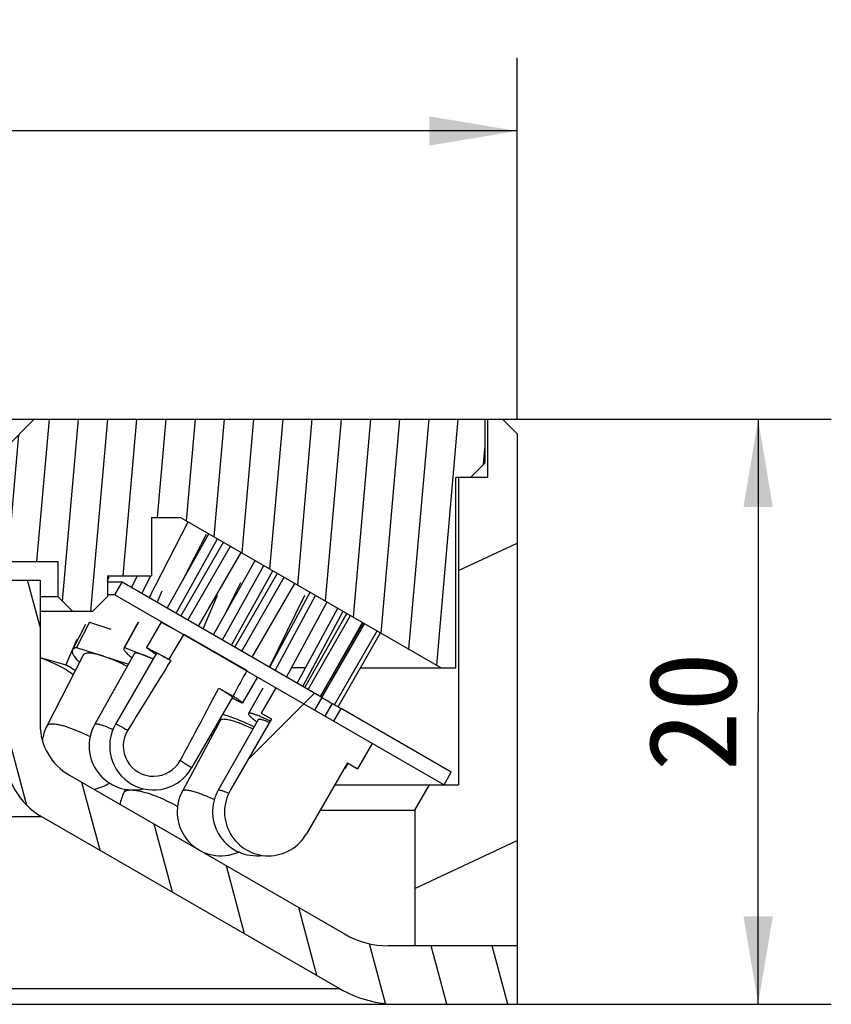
# Model space of a CAD drawing. Header units: millimetres. Extents: x 115 to 223, y 43 to 237.
# Tile 4 of 4: x 167 to 195, y 202 to 236. Entities that reach past the tile are written whole.
import ezdxf
from ezdxf.enums import TextEntityAlignment as Align

# ---------------------------------------------------------------- set-up
doc = ezdxf.new("R2010")
doc.units = ezdxf.units.MM
doc.header["$LTSCALE"] = 23.1
doc.layers.get('0').update_dxf_attribs({"linetype": 'CONTINUOUS'})
doc.layers.add('00_COMPONENTS', color=7, linetype='CONTINUOUS')
doc.layers.add('51__DRAFT_DIMS', color=7, linetype='CONTINUOUS')
doc.styles.get("Standard").update_dxf_attribs({"font": 'simfang.ttf'})
doc.dimstyles.new('DIMSTYLE_3', dxfattribs={"dimtxt": 3, "dimasz": 3, "dimexe": 2.5, "dimexo": 0.5, "dimgap": 0.75, "dimtad": 1, "dimdsep": 46, "dimtxsty": 'STANDARD', "dimblk": '_FILLED', "dimblk1": '_FILLED', "dimblk2": '_FILLED', "dimcen": 0.09, "dimclrt": 3, "dimazin": 2, "dimtp": 0.3, "dimtm": 0.3, "dimtfac": 1, "dimtofl": 0, "dimtmove": 0, "dimatfit": 3, "dimldrblk": '_FILLED', "dimfxl": 1, "dimtolj": 1, "dimarcsym": 0})
doc.dimstyles.new('DIMSTYLE_4', dxfattribs={"dimtxt": 3, "dimasz": 3, "dimexe": 2.5, "dimexo": 0.5, "dimgap": 0.75, "dimtad": 1, "dimdsep": 46, "dimtxsty": 'STANDARD', "dimblk": '_FILLED', "dimblk1": '_FILLED', "dimblk2": '_FILLED', "dimcen": 0.09, "dimclrt": 3, "dimazin": 2, "dimtp": 0.2, "dimtm": 0.2, "dimtfac": 1, "dimtofl": 0, "dimtmove": 0, "dimatfit": 3, "dimldrblk": '_FILLED', "dimfxl": 1, "dimtolj": 1, "dimarcsym": 0})
pattern_1 = [(45, (0, 0), (-5.939696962, 5.939696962), [])]

# ---------------------------------------------------------------- blocks, each defined once
blk = doc.blocks.new('_FILLED')
at = {"color": 0, "linetype": 'ByBlock'}
blk.add_solid([(0, 0), (-1, 0.1666666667), (-1, -0.1666666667)], dxfattribs=at)
blk = doc.blocks.new('*D3')
at = {"layer": '51__DRAFT_DIMS', "color": 4}
for p, q in [((119.1813611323, 222.2566923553), (119.1813611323, 234.6052941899)), ((184.1813611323, 222.2566923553), (184.1813611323, 234.6052941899)), ((119.1813611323, 232.1052941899), (151.6813611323, 232.1052941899)), ((184.1813611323, 232.1052941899), (151.6813611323, 232.1052941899))]:
    blk.add_line(p, q, dxfattribs=at)
at = {"layer": '51__DRAFT_DIMS', "color": 4, "xscale": 3, "yscale": 3, "zscale": 3, "rotation": 180}
blk.add_blockref('_FILLED', (119.1813611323, 232.1052941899), dxfattribs=at)
at = {"layer": '51__DRAFT_DIMS', "color": 4, "xscale": 3, "yscale": 3, "zscale": 3}
blk.add_blockref('_FILLED', (184.1813611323, 232.1052941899), dxfattribs=at)
at = {"layer": '51__DRAFT_DIMS', "color": 3}
blk.add_text('65', height=3, dxfattribs=at).set_placement((153.6813611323, 232.8552941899), align=Align.CENTER)
blk = doc.blocks.new('*D5')
at = {"layer": '51__DRAFT_DIMS', "color": 4}
for p, q in [((168.1813611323, 222.2566923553), (194.9168268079, 222.2566923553)), ((192.4168268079, 222.2566923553), (192.4168268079, 212.2566923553)), ((192.4168268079, 202.2566923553), (192.4168268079, 212.2566923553)), ((180.6134119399, 202.2566923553), (194.9168268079, 202.2566923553))]:
    blk.add_line(p, q, dxfattribs=at)
at = {"layer": '51__DRAFT_DIMS', "color": 4, "xscale": 3, "yscale": 3, "zscale": 3}
for p, rotation in [((192.4168268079, 222.2566923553), 90), ((192.4168268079, 202.2566923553), 270)]:
    blk.add_blockref('_FILLED', p, dxfattribs=dict(at, rotation=rotation))
at = {"layer": '51__DRAFT_DIMS', "color": 3}
blk.add_text('20', height=3, rotation=90, dxfattribs=at).set_placement((191.6668268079, 212.2566923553), align=Align.CENTER)

msp = doc.modelspace()

# ---------------------------------------------------------------- hatches: boundary and pattern name
h = msp.add_hatch()
h.set_pattern_fill('DEFAULT__7', color=4, scale=9.2111545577, angle=205, style=0, pattern_type=0)
h.set_pattern_definition([(205, (0, 0), (3.8928021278, -8.3481411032), [])])
edge = h.paths.add_edge_path()
edge.add_line((182.1813611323, 209.7566923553), (181.1813611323, 209.7566923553))
edge.add_line((182.1813611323, 220.2566923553), (182.1813611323, 209.7566923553))
edge.add_line((183.1813611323, 220.2566923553), (182.1813611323, 220.2566923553))
edge.add_line((183.1813611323, 220.2566923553), (183.1813611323, 222.2566923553))
edge.add_line((183.6813611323, 222.2566923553), (183.1813611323, 222.2566923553))
edge.add_line((183.6813611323, 222.2566923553), (184.1813611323, 221.7566923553))
edge.add_line((184.1813611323, 221.7566923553), (184.1813611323, 204.2566923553))
edge.add_line((184.1813611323, 204.2566923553), (180.6813611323, 204.2566923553))
edge.add_line((180.6813611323, 208.8906669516), (180.6813611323, 204.2566923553))
edge.add_line((180.6813611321, 208.8906669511), (181.1813611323, 209.7566923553))
edge = h.paths.add_edge_path()
edge.add_line((122.1813611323, 209.7566923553), (121.1813611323, 209.7566923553))
edge.add_line((122.6813611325, 208.8906669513), (122.1813611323, 209.7566923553))
edge.add_line((122.6813611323, 208.8906669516), (122.6813611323, 204.2566923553))
edge.add_line((122.6813611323, 204.2566923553), (119.1813611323, 204.2566923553))
edge.add_line((119.1813611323, 221.7566923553), (119.1813611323, 204.2566923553))
edge.add_line((119.6813611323, 222.2566923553), (119.1813611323, 221.7566923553))
edge.add_line((120.1813611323, 222.2566923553), (119.6813611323, 222.2566923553))
edge.add_line((120.1813611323, 220.2566923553), (120.1813611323, 222.2566923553))
edge.add_line((121.1813611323, 220.2566923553), (120.1813611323, 220.2566923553))
edge.add_line((121.1813611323, 220.2566923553), (121.1813611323, 209.7566923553))
h = msp.add_hatch()
h.set_pattern_fill('A', color=4, scale=0.9945151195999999, angle=85.00000000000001, style=0, pattern_type=0)
h.set_pattern_definition([(85.00000000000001, (0, 0), (-0.9907306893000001, 0.0866777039), [])])
edge = h.paths.add_edge_path()
edge.add_line((135.6813611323, 222.2566923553), (120.2813611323, 222.2566923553))
edge.add_line((136.6813611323, 221.2566923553), (135.6813611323, 222.2566923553))
edge.add_line((136.6813611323, 221.2566923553), (136.6813611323, 217.3951097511))
edge.add_line((134.8813611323, 217.3951097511), (136.6813611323, 217.3951097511))
edge.add_line((134.8813611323, 217.3951097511), (134.8813611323, 216.1951097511))
edge.add_line((134.8813611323, 216.1951097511), (134.3813611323, 215.6951097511))
edge.add_line((134.3813611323, 215.6951097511), (133.6813611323, 215.6951097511))
edge.add_line((133.6813611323, 215.6951097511), (133.1813611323, 216.1951097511))
edge.add_line((133.1813611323, 216.8951097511), (133.1813611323, 216.1951097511))
edge.add_line((131.6813611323, 216.8951097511), (133.1813611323, 216.8951097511))
edge.add_line((131.6813611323, 218.8951097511), (131.6813611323, 216.8951097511))
edge.add_line((130.6813611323, 218.8951097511), (131.6813611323, 218.8951097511))
edge.add_line((121.7813611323, 213.7566923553), (130.6813611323, 218.8951097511))
edge.add_line((121.2813611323, 213.7566923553), (121.7813611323, 213.7566923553))
edge.add_line((121.2813611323, 220.2566923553), (121.2813611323, 213.7566923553))
edge.add_line((121.2813611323, 220.2566923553), (120.7814598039, 220.2566923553))
edge.add_line((120.7814598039, 220.2566923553), (120.2813611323, 220.7567794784))
edge.add_line((120.2813611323, 222.2566923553), (120.2813611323, 220.7567794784))
edge = h.paths.add_edge_path()
edge.add_line((183.0813611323, 222.2566923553), (167.6813611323, 222.2566923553))
edge.add_line((183.0813611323, 222.2566923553), (183.0813611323, 220.7566056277))
edge.add_line((182.5814363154, 220.2566923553), (183.0813611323, 220.7566056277))
edge.add_line((182.5814363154, 220.2566923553), (182.0813611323, 220.2566923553))
edge.add_line((182.0813611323, 213.7566923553), (182.0813611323, 220.2566923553))
edge.add_line((181.5813611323, 213.7566923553), (182.0813611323, 213.7566923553))
edge.add_line((172.6813611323, 218.8951097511), (181.5813611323, 213.7566923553))
edge.add_line((171.6813611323, 218.8951097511), (172.6813611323, 218.8951097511))
edge.add_line((171.6813611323, 218.8951097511), (171.6813611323, 216.8951097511))
edge.add_line((170.1813611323, 216.8951097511), (171.6813611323, 216.8951097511))
edge.add_line((170.1813611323, 216.8951097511), (170.1813611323, 216.1951097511))
edge.add_line((169.6813611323, 215.6951097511), (170.1813611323, 216.1951097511))
edge.add_line((169.6813611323, 215.6951097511), (168.9813611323, 215.6951097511))
edge.add_line((168.4813611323, 216.1951097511), (168.9813611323, 215.6951097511))
edge.add_line((168.4813611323, 217.3951097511), (168.4813611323, 216.1951097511))
edge.add_line((166.6813611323, 217.3951097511), (168.4813611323, 217.3951097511))
edge.add_line((166.6813611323, 221.2566923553), (166.6813611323, 217.3951097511))
edge.add_line((166.6813611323, 221.2566923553), (167.6813611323, 222.2566923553))
h = msp.add_hatch()
h.set_pattern_fill('DEFAULT__1', color=4, scale=2.0170910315, angle=285, style=0, pattern_type=0)
h.set_pattern_definition([(285, (0, 0), (1.9483603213, 0.5220615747), [])])
edge = h.paths.add_edge_path()
edge.add_line((167.8813611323, 216.7566923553), (166.6813611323, 216.7566923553))
edge.add_line((167.8813611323, 216.7566923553), (167.8813611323, 211.8177594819))
edge.add_arc((169.8813611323, 211.8177594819), 2, 180, 240)
edge.add_line((168.8813611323, 210.0857086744), (178.2813611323, 204.658616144))
edge.add_arc((179.7813611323, 207.2566923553), 3, 240, 270)
edge.add_line((184.1813611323, 204.2566923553), (179.7813611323, 204.2566923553))
edge.add_line((184.1813611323, 204.2566923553), (184.1813611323, 202.2566923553))
edge.add_line((184.1813611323, 202.2566923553), (180.1134119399, 202.2566923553))
edge.add_arc((180.1134119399, 206.2566923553), 4, 240, 270.0000000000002)
edge.add_line((167.9313611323, 208.6712005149), (178.1134119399, 202.7925907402))
edge.add_arc((169.1813611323, 210.8362640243), 2.5, 180, 240)
edge.add_line((166.6813611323, 216.7566923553), (166.6813611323, 210.8362640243))
edge = h.paths.add_edge_path()
edge.add_line((136.6813611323, 216.7566923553), (135.4813611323, 216.7566923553))
edge.add_line((136.6813611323, 216.7566923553), (136.6813611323, 210.8362640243))
edge.add_arc((134.1813611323, 210.8362640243), 2.5, 299.9999999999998, 359.9999999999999)
edge.add_line((135.4313611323, 208.6712005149), (125.2493103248, 202.7925907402))
edge.add_arc((123.2493103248, 206.2566923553), 4, 270, 300)
edge.add_line((123.2493103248, 202.2566923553), (119.1813611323, 202.2566923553))
edge.add_line((119.1813611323, 204.2566923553), (119.1813611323, 202.2566923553))
edge.add_line((123.5813611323, 204.2566923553), (119.1813611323, 204.2566923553))
edge.add_arc((123.5813611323, 207.2566923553), 3, 270, 300)
edge.add_line((134.4813611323, 210.0857086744), (125.0813611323, 204.658616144))
edge.add_arc((133.4813611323, 211.8177594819), 2, 300.0000000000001, 1.018e-13)
edge.add_line((135.4813611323, 216.7566923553), (135.4813611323, 211.8177594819))
h = msp.add_hatch()
h.set_pattern_fill('DEFAULT__6', color=4, scale=8.4, angle=45, style=0, pattern_type=0)
h.set_pattern_definition(pattern_1)
edge = h.paths.add_edge_path()
edge.add_line((181.9313611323, 210.1897050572), (178.1616754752, 212.3661340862))
edge.add_line((181.6813611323, 209.7566923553), (181.9313611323, 210.1897050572))
edge.add_line((181.6813611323, 209.7566923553), (177.9116754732, 211.9331213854))
edge.add_line((177.9116754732, 211.9331213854), (178.1616754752, 212.3661340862))
edge = h.paths.add_edge_path()
edge.add_line((177.5034706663, 212.7461488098), (170.6813611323, 216.6848955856))
edge.add_line((177.5034706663, 212.7461488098), (177.253470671, 212.3131361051))
edge.add_line((177.253470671, 212.3131361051), (170.4313611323, 216.2518828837))
edge.add_line((170.4313611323, 216.2518828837), (170.6813611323, 216.6848955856))
edge = h.paths.add_edge_path()
edge.add_line((125.201101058, 212.3661654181), (121.4313611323, 210.1897050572))
edge.add_line((125.201101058, 212.3661654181), (125.4511010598, 211.9331527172))
edge.add_line((125.4511010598, 211.9331527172), (121.6813611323, 209.7566923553))
edge.add_line((121.6813611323, 209.7566923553), (121.4313611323, 210.1897050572))
edge = h.paths.add_edge_path()
edge.add_line((125.8591983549, 212.7461180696), (132.6813611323, 216.6848955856))
edge.add_line((132.9313611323, 216.2518828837), (132.6813611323, 216.6848955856))
edge.add_line((126.1091983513, 212.3131053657), (132.9313611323, 216.2518828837))
edge.add_line((126.1091983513, 212.3131053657), (125.8591983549, 212.7461180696))
h = msp.add_hatch()
h.set_pattern_fill('DEFAULT__3', color=4, scale=8.4, angle=45, style=0, pattern_type=0)
h.set_pattern_definition(pattern_1)
edge = h.paths.add_edge_path()
edge.add_line((172.7915529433, 214.9070597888), (174.952265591, 213.6613971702))
edge.add_line((174.4711209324, 212.78407915), (174.952265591, 213.6613971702))
edge.add_line((173.9900498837, 213.0614192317), (174.4711209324, 212.78407915))
edge.add_arc((-340.5404463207, 487.3986005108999), 583.0973463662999, 331.6590077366, 331.9343696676)
edge.add_arc((171.7560138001, 211.0822479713), 1.0334583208, 148.4057546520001, 331.6668787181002)
edge.add_arc((682.145833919, -102.7924247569), 600.2121324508, 148.1421946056, 148.4097047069)
edge.add_line((172.2765535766, 214.0492591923), (172.3493007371, 214.0073200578))
edge.add_line((172.7915529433, 214.9070597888), (172.2765535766, 214.0492591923))
h = msp.add_hatch()
h.set_pattern_fill('DEFAULT__2', color=4, scale=8.4, angle=45, style=0, pattern_type=0)
h.set_pattern_definition(pattern_1)
edge = h.paths.add_edge_path()
edge.add_line((178.3815838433, 210.5071191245), (176.9815838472, 208.0822479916))
edge.add_arc((175.682545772, 208.8322479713), 1.4999999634, 240.0000000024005, 330.0000000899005)
edge.add_arc((175.682545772, 208.8322479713), 1.4999999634, 149.9999999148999, 240.0000000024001)
edge.add_line((175.783507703, 212.0071190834), (174.3835076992, 209.5822479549))
edge.add_line((175.4370975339, 212.2071190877), (175.783507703, 212.0071190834))
edge.add_line((175.937097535, 213.0731444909), (175.4370975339, 212.2071190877))
edge.add_line((175.937097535, 213.0731444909), (179.2279940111, 211.1731445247))
edge.add_line((179.2279940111, 211.1731445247), (178.7279940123, 210.3071191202))
edge.add_line((178.3815838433, 210.5071191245), (178.7279940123, 210.3071191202))

# ---------------------------------------------------------------- linework, layer by layer
at = {"layer": '00_COMPONENTS', "color": 7}
for p, q in [((119.6813611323, 222.2566923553), (183.6813611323, 222.2566923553)), ((166.6813611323, 221.2566923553), (167.6813611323, 222.2566923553)), ((183.0813611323, 222.2566923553), (183.0813611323, 220.7566056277)), ((183.1813611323, 220.2566923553), (183.1813611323, 222.2566923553)), ((183.6813611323, 222.2566923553), (184.1813611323, 221.7566923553)), ((184.1813611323, 221.7566923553), (184.1813611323, 202.2566923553)), ((182.5814363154, 220.2566923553), (183.0813611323, 220.7566056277)), ((183.1813611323, 220.2566923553), (182.0813611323, 220.2566923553)), ((182.0813611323, 213.7566923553), (182.0813611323, 220.2566923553)), ((182.1813611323, 220.2566923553), (182.1813611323, 209.7566923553)), ((171.6069753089, 216.1504919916), (172.9329444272, 218.7498580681)), ((171.6813611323, 218.8951097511), (172.6813611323, 218.8951097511)), ((171.6813611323, 218.8951097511), (171.6813611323, 216.8951097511)), ((172.6813611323, 218.8951097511), (181.5813611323, 213.7566923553)), ((172.2254296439, 215.7934272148), (173.6423002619, 218.340311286)), ((172.52672721, 215.6194729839), (173.943597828, 218.1663570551)), ((172.7606942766, 216.7555877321), (173.5626585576, 218.3277199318)), ((172.6914714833, 215.5243578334), (174.1469226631, 218.0489674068)), ((172.9289118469, 215.3872715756), (174.3843630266, 217.911881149)), ((173.2910197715, 215.1782084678), (174.7464709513, 217.7028180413)), ((173.8056877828, 214.8810647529), (175.2225584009, 217.4279488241)), ((134.8813611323, 217.3951097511), (168.4813611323, 217.3951097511)), ((168.4813611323, 217.3951097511), (168.4813611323, 216.1951097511)), ((174.1069853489, 214.707110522), (175.5238559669, 217.2539945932)), ((174.4180597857, 214.5275116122), (175.8349304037, 217.0743956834)), ((135.4813611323, 216.7566923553), (167.8813611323, 216.7566923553)), ((167.8813611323, 216.7566923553), (167.8813611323, 211.8177594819)), ((170.1813611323, 216.8951097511), (171.6813611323, 216.8951097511)), ((170.1813611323, 216.8951097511), (170.1813611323, 216.1951097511)), ((170.1813611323, 216.7366070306), (170.2397955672, 216.8693952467)), ((171.003519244, 216.4988975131), (171.2056320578, 216.8951097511)), ((171.3596817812, 216.2932669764), (171.6666893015, 216.8951097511)), ((174.5309797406, 214.4623172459), (175.9864309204, 216.9869268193)), ((174.7684201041, 214.3252309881), (176.2238712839, 216.8498405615)), ((170.6813611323, 216.6848955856), (170.1813611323, 216.6848955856)), ((170.4313611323, 216.2518828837), (170.6813611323, 216.6848955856)), ((177.5034706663, 212.7461488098), (170.6813611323, 216.6848955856)), ((171.8787875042, 215.9935611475), (172.048050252, 216.3902754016)), ((174.2288154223, 215.6416543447), (174.7328263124, 216.6684272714)), ((175.1305280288, 214.1161678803), (176.5859792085, 216.6407774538)), ((167.8813611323, 216.1951097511), (168.4813611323, 216.1951097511)), ((168.4813611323, 216.1951097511), (168.9813611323, 215.6951097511)), ((169.6813611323, 215.6951097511), (170.1813611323, 216.1951097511)), ((170.4313611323, 216.2518828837), (170.1813611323, 216.2518828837)), ((170.4313611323, 216.2518828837), (181.6813611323, 209.7566923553)), ((173.4502527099, 215.086275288), (173.9416988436, 216.2381157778)), ((175.7162397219, 213.7780070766), (176.9238305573, 216.2381157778)), ((175.7241610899, 213.7734336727), (177.1061455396, 216.3404592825)), ((175.9101721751, 213.6660401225), (177.2921566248, 216.2330657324)), ((176.3014083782, 213.4401597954), (177.6833928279, 216.0071854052)), ((176.6690974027, 213.2278744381), (178.0510818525, 215.7949000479)), ((167.8813611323, 215.6951097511), (169.6813611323, 215.6951097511)), ((176.8551084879, 213.120480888), (178.2370929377, 215.6875064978)), ((176.9245076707, 213.0804132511), (178.3628693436, 215.6148894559)), ((177.0444290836, 213.0111765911), (178.4827907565, 215.5456527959)), ((169.4303438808, 215.2365151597), (168.9885735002, 214.3704897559)), ((169.5678024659, 215.3154539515), (169.1260320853, 214.4494285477)), ((169.5678024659, 215.3154539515), (170.2937934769, 215.0824829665)), ((171.2233807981, 215.2968298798), (170.7415976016, 214.430804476)), ((171.2465477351, 215.3154539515), (170.7647645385, 214.4494285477)), ((172.0104466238, 215.3154539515), (171.5111782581, 214.4494285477)), ((172.0104466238, 215.3154539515), (172.4412355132, 215.0902199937)), ((177.4598697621, 212.7713218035), (178.9169205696, 215.2950078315)), ((177.5103284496, 212.8587188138), (178.8988786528, 215.305424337)), ((177.5117544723, 212.7413661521), (178.9688052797, 215.2650521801)), ((169.1356891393, 214.722370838), (168.7545882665, 213.8563454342)), ((172.7915529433, 214.9070597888), (172.2765535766, 214.0492591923)), ((172.7915529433, 214.9070597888), (174.952265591, 213.6613971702)), ((177.9409610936, 212.4919785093), (179.3986982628, 215.0168533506)), ((178.0693296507, 212.4185420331), (179.5080794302, 214.9537021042)), ((169.1260320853, 214.4494285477), (170.8940582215, 213.8820678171)), ((170.7647645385, 214.4494285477), (171.7460632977, 214.068285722)), ((171.5111782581, 214.4494285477), (172.2765535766, 214.0492591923)), ((167.8813611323, 214.1049775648), (168.7545882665, 213.8563454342)), ((169.3448914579, 214.188727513), (168.107934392, 211.7638563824)), ((171.0911477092, 214.2363443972), (169.7421547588, 211.8114732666)), ((171.8544519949, 214.2562955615), (170.4565005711, 211.8314244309)), ((171.8307802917, 214.2339230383), (171.8376217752, 214.2296522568)), ((172.2765535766, 214.0492591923), (172.3493007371, 214.0073200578)), ((176.9537919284, 213.7566923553), (176.4718169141, 213.7566923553)), ((178.0287737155, 213.7566923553), (178.0199448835, 213.7566923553)), ((178.8287544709, 213.7566923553), (182.0813611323, 213.7566923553)), ((175.2992836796, 213.4241876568), (174.800015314, 212.558162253)), ((173.9900498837, 213.0614192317), (174.4711209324, 212.78407915)), ((175.4890249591, 213.0609334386), (174.9975396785, 212.1949080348)), ((175.937097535, 213.0731444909), (175.4370975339, 212.2071190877)), ((174.4534784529, 212.7579426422), (173.0555270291, 210.3330715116)), ((177.5034706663, 212.7461488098), (177.253470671, 212.3131361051)), ((177.8581962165, 212.5397628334), (177.6082224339, 212.1067501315)), ((177.9116754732, 211.9331213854), (178.1616754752, 212.3661340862)), ((181.9313611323, 210.1897050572), (178.1616754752, 212.3661340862)), ((175.4370975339, 212.2071190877), (175.783507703, 212.0071190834)), ((174.0463711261, 211.968165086), (172.7409169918, 209.5432939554)), ((173.9652230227, 211.8174331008), (173.9260502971, 211.8430715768)), ((175.3454213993, 211.9974787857), (173.9692626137, 209.5726076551)), ((175.783507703, 212.0071190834), (174.3835076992, 209.5822479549)), ((175.2942327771, 211.9072814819), (175.263405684, 211.9258721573)), ((179.2279940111, 211.1731445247), (178.7279940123, 210.3071191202)), ((178.3815838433, 210.5071191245), (176.9815838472, 208.0822479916)), ((178.4023132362, 210.4953548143), (178.3024160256, 210.319330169)), ((178.3815838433, 210.5071191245), (178.7279940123, 210.3071191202)), ((168.8813611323, 210.0857086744), (178.2813611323, 204.658616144)), ((181.6813611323, 209.7566923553), (181.9313611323, 210.1897050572)), ((177.9483247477, 209.7566923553), (182.1813611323, 209.7566923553)), ((180.6813611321, 208.8906669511), (181.1813611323, 209.7566923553)), ((170.7955607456, 209.6046054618), (170.7408822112, 209.4932141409)), ((167.9313611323, 208.6712005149), (178.1134119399, 202.7925907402)), ((177.4483247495, 208.8906669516), (180.6813611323, 208.8906669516)), ((180.6813611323, 208.8906669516), (180.6813611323, 204.2566923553)), ((184.1813611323, 204.2566923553), (179.7813611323, 204.2566923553)), ((119.1813611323, 202.2566923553), (184.1813611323, 202.2566923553))]:
    msp.add_line(p, q, dxfattribs=at)
at = {"layer": '00_COMPONENTS', "color": 4}
for p, q in [((135.4313611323, 208.6712005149), (167.9313611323, 208.6712005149)), ((125.2493103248, 202.7925907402), (178.1134119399, 202.7925907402))]:
    msp.add_line(p, q, dxfattribs=at)
at = {"layer": '00_COMPONENTS', "color": 7}
for centre, radius, start, end in [((169.8813611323, 211.8177594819), 2, 180, 240), ((169.4441267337, 211.0822479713), 1.5, 152.9733035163, 172.5832497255), ((171.0529676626, 211.0822479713), 1.5, 150.9121423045, 283.535474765), ((171.7560138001, 211.0822479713), 1.5, 150.036316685, 330.036316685), ((171.7560138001, 211.0822479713), 1.0334583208, 148.405754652, 331.6668787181), ((171.1133394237, 206.8165045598), 5.334508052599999, 60.19373545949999, 60.82813663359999), ((170.4637664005, 205.5024926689), 6.9057180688, 60.959712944, 61.42384069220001), ((169.1813611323, 210.8362640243), 2.5, 180, 240), ((169.4441267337, 211.0822479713), 1.5, 280.2729313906, 302.4225095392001), ((172.0874050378, 208.8322479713), 1.5, 153.8550146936, 170.1851947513), ((174.0616795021, 208.8322479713), 1.5, 151.7037451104, 293.831251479), ((175.2738190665, 208.8322479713), 1.5, 150.4242956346, 277.899974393), ((175.682545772, 208.8322479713), 1.4999999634, 149.9999999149, 330.0000000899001), ((172.0874050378, 208.8322479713), 1.5, 309.806634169, 311.1515397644), ((179.7813611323, 207.2566923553), 3, 240, 270), ((180.1134119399, 206.2566923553), 4, 240, 270)]:
    msp.add_arc(centre, radius, start, end, dxfattribs=at)
for major_axis, start_param, end_param in [((-27.70741484, -48.06097637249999), -2.4583723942, -2.3819074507), ((-35.0960587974, -60.87723673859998), 8.5129119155, 8.531045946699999), ((-27.70741484, -48.06097637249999), 2.3819074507, 2.4583723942)]:
    msp.add_ellipse((151.6813611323, 176.2609767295), major_axis=major_axis, ratio=0.0270388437, start_param=start_param, end_param=end_param, dxfattribs=at)
for points, knots in [([(168.9885739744, 214.3704895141), (168.9829308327, 214.359423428), (168.9753469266, 214.3337183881), (168.9769614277, 214.2909664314), (168.9902953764, 214.243685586), (169.0149309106, 214.1918639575), (169.0506699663, 214.1355772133), (169.0973339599, 214.0750884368), (169.1546477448, 214.0107447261), (169.1975241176, 213.9677715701), (169.2205814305, 213.945662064)], [0, 0, 0, 0, 0.0732913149, 0.1544766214, 0.2493299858, 0.3612414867, 0.491913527, 0.6420117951, 0.8115201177, 1, 1, 1, 1]), ([(169.1260320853, 214.4494285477), (169.1096795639, 214.4466025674), (169.0795078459, 214.439573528), (169.039358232, 214.4227036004), (169.0082317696, 214.4000816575), (168.9937395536, 214.38061911), (168.9885739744, 214.3704895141)], [0, 0, 0, 0, 0.303684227, 0.5646968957, 0.7919187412, 1, 1, 1, 1]), ([(170.7416007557, 214.4308027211), (170.7398795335, 214.4277113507), (170.7373153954, 214.4206401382), (170.7366323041, 214.4087513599), (170.7388490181, 214.3954922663), (170.7461105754, 214.3744060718), (170.7632188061, 214.3445575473), (170.7930656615, 214.3054751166), (170.8336642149, 214.2609492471), (170.9069446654, 214.189772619), (170.9697298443, 214.1367853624), (171.015108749, 214.1002315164)], [0, 0, 0, 0, 0.0238947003, 0.0498779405, 0.0795901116, 0.1141230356, 0.1999985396, 0.3103354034, 0.4458814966, 0.6064852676, 1, 1, 1, 1]), ([(170.7647645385, 214.4494285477), (170.7597789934, 214.4474419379), (170.75074106, 214.4426647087), (170.743883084, 214.4349018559), (170.7416007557, 214.4308027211)], [0, 0, 0, 0, 0.5335582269, 1, 1, 1, 1]), ([(171.5111782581, 214.4494285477), (171.5147511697, 214.445389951), (171.5253396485, 214.4362293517), (171.5455745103, 214.4205721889), (171.5740576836, 214.4002333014), (171.610546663, 214.3752700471), (171.6549280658, 214.3458540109), (171.7289768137, 214.2978679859), (171.788578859, 214.2602820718), (171.8307802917, 214.2339230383)], [0, 0, 0, 0, 0.041927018, 0.1083444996, 0.199139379, 0.3139110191, 0.4521380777, 0.613115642, 1, 1, 1, 1]), ([(167.8813006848, 214.1008311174), (167.9841969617, 214.0665066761), (168.1885923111, 213.9894439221), (168.4836843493, 213.8538516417), (168.7594237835, 213.7023874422), (168.9306518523, 213.5898164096), (169.0099086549, 213.5316469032)], [0, 0, 0, 0, 0.2565484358, 0.5161047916, 0.7674765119, 1, 1, 1, 1]), ([(170.050123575, 214.152886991), (170.0043336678, 214.1675810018), (169.9164296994, 214.1939262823), (169.789816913, 214.2253871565), (169.6760597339, 214.2466302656), (169.5766956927, 214.2574317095), (169.4930425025, 214.2576996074), (169.4337262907, 214.2487021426), (169.3959884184, 214.2349738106), (169.3739322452, 214.2225210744), (169.3565390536, 214.2072664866), (169.3481209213, 214.1950590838), (169.3448919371, 214.1887272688)], [0, 0, 0, 0, 0.1953332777, 0.3726082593, 0.5296754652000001, 0.6650698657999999, 0.7779834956, 0.8688379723, 0.9067898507, 0.9405382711, 0.9711299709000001, 1, 1, 1, 1]), ([(170.050123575, 214.152886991), (170.1141187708, 214.1323508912), (170.2456339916, 214.0862128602), (170.5164441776, 213.9777428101), (170.7198200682, 213.8821032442), (170.8553681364, 213.8125190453)], [0, 0, 0, 0, 0.2304280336, 0.4776143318, 1, 1, 1, 1]), ([(171.5282469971, 214.152886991), (171.4983220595, 214.1645100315), (171.4414442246, 214.1858040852), (171.3603463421, 214.2132872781), (171.2888643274, 214.2343311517), (171.2276228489, 214.2488053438), (171.1771613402, 214.2566183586), (171.1418035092, 214.2578219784), (171.1195083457, 214.2545442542), (171.1069859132, 214.2505150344), (171.0972817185, 214.2446265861), (171.0927363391, 214.2391980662), (171.0911480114, 214.236344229)], [0, 0, 0, 0, 0.209859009, 0.3969589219, 0.5596338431, 0.6968316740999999, 0.8079582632, 0.8931964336, 0.9267038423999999, 0.9548215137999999, 0.978649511, 1, 1, 1, 1]), ([(171.5282469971, 214.152886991), (171.5451738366, 214.1463124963), (171.6172828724, 214.1177179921), (171.6886577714, 214.0872910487), (171.7429884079, 214.0632523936)], [0, 0, 0, 0, 0.234096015, 1, 1, 1, 1]), ([(172.0783520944, 214.152886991), (172.0617059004, 214.1615902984), (172.0303830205, 214.1778461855), (171.9863469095, 214.2002524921), (171.9484429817, 214.2190282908), (171.9169202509, 214.2340769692), (171.8918512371, 214.2453422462), (171.8735852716, 214.2528125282), (171.8621842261, 214.2564651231), (171.8566504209, 214.2573280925), (171.8547486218, 214.2568061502), (171.8544532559, 214.2562948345)], [0, 0, 0, 0, 0.2274206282, 0.4272465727, 0.5982109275, 0.7394580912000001, 0.8503320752, 0.9303931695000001, 0.9795228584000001, 0.9928508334, 1, 1, 1, 1]), ([(172.0783520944, 214.152886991), (172.0980927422, 214.1425657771), (172.1887764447, 214.094730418), (172.2789115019, 214.0458615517), (172.3493007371, 214.0073200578)], [0, 0, 0, 0, 0.2172714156, 1, 1, 1, 1]), ([(169.0775401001, 213.6641365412), (169.052006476, 213.6807477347), (168.9462649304, 213.747963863), (168.8378247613, 213.8109091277), (168.7545882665, 213.8563454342)], [0, 0, 0, 0, 0.2431240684, 1, 1, 1, 1]), ([(173.9900498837, 213.0614192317), (174.025111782, 213.0401644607), (174.0914042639, 212.9997645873), (174.1845051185, 212.9422627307), (174.2649501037, 212.8917218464), (174.3235068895, 212.8540912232), (174.3632453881, 212.8278587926), (174.3876192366, 212.8114042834), (174.4081890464, 212.7971233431), (174.4249582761, 212.7849659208), (174.4377218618, 212.7752404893), (174.4468843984, 212.7673454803), (174.4517098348, 212.7626447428), (174.4540152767, 212.7588732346), (174.4534784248, 212.7579426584)], [0, 0, 0, 0, 0.2215100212, 0.4194105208, 0.5911745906, 0.7347701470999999, 0.7954351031, 0.8484337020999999, 0.8936068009, 0.9308268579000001, 0.9600098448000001, 0.9811053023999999, 0.9941959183, 1, 1, 1, 1]), ([(174.4390635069, 212.7299164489), (174.4658076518, 212.7157163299), (174.5161911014, 212.6891424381), (174.5871019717, 212.6524026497), (174.6482696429, 212.6214466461), (174.6992776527, 212.5964829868), (174.735354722, 212.5796774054), (174.7589361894, 212.5694794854), (174.7724638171, 212.5640203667), (174.783267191, 212.5601513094), (174.7905311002, 212.5580001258), (174.7950632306, 212.5572092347), (174.7975962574, 212.5570210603), (174.7995709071, 212.5573945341), (174.8000135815, 212.5581632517)], [0, 0, 0, 0, 0.22636718, 0.4258291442, 0.5970320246, 0.7388532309, 0.850355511, 0.8945274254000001, 0.9308905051, 0.9594289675, 0.9801831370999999, 0.9876943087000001, 0.9933685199, 1, 1, 1, 1]), ([(174.8000135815, 212.5581632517), (174.8004558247, 212.5589312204), (174.799393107, 212.5618990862), (174.7959667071, 212.56576724), (174.7899214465, 212.5717083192), (174.7811802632, 212.5790101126), (174.7696983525, 212.5880032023), (174.7490965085, 212.6032577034), (174.7165371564, 212.6260279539), (174.6694635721, 212.6576015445), (174.6121242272, 212.6949640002), (174.5449174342, 212.7378462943), (174.4967593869, 212.768081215), (174.4711209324, 212.78407915)], [0, 0, 0, 0, 0.0066371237, 0.0197939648, 0.0405473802, 0.0690891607, 0.1054508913, 0.1496190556, 0.2611286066, 0.4029315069, 0.5741380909, 0.7736684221, 1, 1, 1, 1]), ([(177.5034705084, 212.7461485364), (177.5377707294, 212.7264910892), (177.6553510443, 212.6565568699), (177.7739396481, 212.5883567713), (177.8581962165, 212.5397628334)], [0, 0, 0, 0, 0.2889915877, 1, 1, 1, 1]), ([(177.8581962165, 212.5397628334), (177.8985225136, 212.5165242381), (177.9994886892, 212.4583096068), (178.1010240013, 212.4010889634), (178.1616755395, 212.3661341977)], [0, 0, 0, 0, 0.3993519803, 1, 1, 1, 1]), ([(175.1946557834, 211.7319908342), (175.0937086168, 211.7816675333), (174.8972496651, 211.8742727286), (174.6114842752, 211.9959208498), (174.3517593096, 212.0927923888), (174.1867223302, 212.1435723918), (174.1100602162, 212.1631903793)], [0, 0, 0, 0, 0.2887645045, 0.5573084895, 0.7968980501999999, 1, 1, 1, 1]), ([(174.9975412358, 212.1949071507), (174.9963857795, 212.1928722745), (174.9949065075, 212.1878599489), (174.9956518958, 212.179373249), (174.998916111, 212.169689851), (175.0073700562, 212.1535596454), (175.0249873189, 212.1302698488), (175.0541307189, 212.0989714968), (175.0930177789, 212.0624291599), (175.1414246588, 212.0208619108), (175.1991103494, 211.9745455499), (175.2410041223, 211.9426111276), (175.263405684, 211.9258721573)], [0, 0, 0, 0, 0.0181093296, 0.0391307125, 0.0649955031, 0.096737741, 0.1796892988, 0.2898907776, 0.4275738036, 0.5923730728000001, 0.7835845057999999, 1, 1, 1, 1]), ([(175.7413588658, 211.9345675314), (175.6897585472, 211.9594182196), (175.5914616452, 212.005820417), (175.4513086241, 212.0686556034), (175.3276148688, 212.1204606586), (175.2352938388, 212.1556056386), (175.1708352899, 212.1773218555), (175.1302202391, 212.1895776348), (175.0948129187, 212.1986747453), (175.0647078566, 212.2046172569), (175.0399872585, 212.2073840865), (175.0227005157, 212.207136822), (175.0117772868, 212.2048967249), (175.0040138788, 212.2019687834), (174.9993071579, 212.1980171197), (174.9975412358, 212.1949071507)], [0, 0, 0, 0, 0.2145649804, 0.4072038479, 0.5753730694, 0.7169171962, 0.7771638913, 0.8301646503, 0.8758159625, 0.9140787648, 0.9450163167, 0.9689155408, 0.9784525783, 0.9866015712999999, 1, 1, 1, 1]), ([(174.0463718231, 211.9681647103), (174.0499791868, 211.9748626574), (174.0615436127, 211.9875425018), (174.0869358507, 211.9994942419), (174.1201635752, 212.0061858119), (174.1614022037, 212.0078854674), (174.2105822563, 212.0046533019), (174.2674848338, 211.996476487), (174.33177434, 211.9833918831), (174.4315592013, 211.958263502), (174.5711620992, 211.9144867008), (174.7531058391, 211.8469364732), (174.9516623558, 211.7637597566), (175.0879527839, 211.7010099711), (175.1579861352, 211.6674584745)], [0, 0, 0, 0, 0.0192616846, 0.0418856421, 0.0699885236, 0.1045893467, 0.1461009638, 0.1946154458, 0.2500345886, 0.3121407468, 0.4550781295, 0.6201863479, 0.8033840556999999, 1, 1, 1, 1]), ([(175.3454223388, 211.9974782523), (175.3464772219, 211.9993355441), (175.3499458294, 212.0028083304), (175.3574809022, 212.0057966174), (175.3673793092, 212.0072200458), (175.3797759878, 212.0071409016), (175.3947066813, 212.0055816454), (175.4198120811, 212.001179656), (175.4573651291, 211.9914894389), (175.5094215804, 211.9747892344), (175.5707731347, 211.9523145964), (175.6409262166, 211.9242414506), (175.6903427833, 211.9031377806), (175.7164378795, 211.8917230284)], [0, 0, 0, 0, 0.0162596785, 0.0358447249, 0.060768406, 0.0920020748, 0.1299863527, 0.1749267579, 0.2859167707, 0.4248517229, 0.5909910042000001, 0.7831811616, 1, 1, 1, 1]), ([(178.3024154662, 210.3193304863), (178.3036027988, 210.321423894), (178.3050920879, 210.3266162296), (178.3042005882, 210.3353988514), (178.3006614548, 210.3454382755), (178.2969599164, 210.3523021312), (178.2947477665, 210.3559804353)], [0, 0, 0, 0, 0.1852307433, 0.4016551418, 0.6696449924, 1, 1, 1, 1]), ([(178.2663812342, 210.307123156), (178.2707545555, 210.3070890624), (178.2786891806, 210.3073978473), (178.2893152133, 210.309482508), (178.2974569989, 210.3132261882), (178.3012142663, 210.3172126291), (178.3024154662, 210.3193304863)], [0, 0, 0, 0, 0.3312076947, 0.5995060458, 0.8156100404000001, 1, 1, 1, 1])]:
    msp.add_open_spline(points, degree=3, knots=knots, dxfattribs=at)
at = {"layer": '00_COMPONENTS', "color": 4}
for points, knots in [([(168.8131665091, 211.7280158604), (168.7673766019, 211.7427098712), (168.6794726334, 211.7690551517), (168.5528598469, 211.8005160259), (168.4391026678, 211.8217591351), (168.3397386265, 211.8325605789), (168.2560854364, 211.8328284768), (168.1967692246, 211.823831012), (168.1590313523, 211.8101026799), (168.1369751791, 211.7976499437), (168.1195819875, 211.7823953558), (168.1111638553, 211.770187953), (168.1079348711, 211.763856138)], [0, 0, 0, 0, 0.1953332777, 0.3726082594, 0.5296754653, 0.6650698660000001, 0.7779834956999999, 0.8688379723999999, 0.9067898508, 0.9405382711, 0.9711299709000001, 1, 1, 1, 1]), ([(168.8131665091, 211.7280158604), (168.8747006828, 211.7082695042), (169.0010928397, 211.6640714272), (169.2615330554, 211.5604691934), (169.4572478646, 211.469396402), (169.587848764, 211.4032338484)], [0, 0, 0, 0, 0.23060432, 0.4775795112, 1, 1, 1, 1]), ([(170.1792540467, 211.7280158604), (170.1493291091, 211.7396389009), (170.0924512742, 211.7609329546), (170.0113533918, 211.7884161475), (169.9398713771, 211.809460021), (169.8786298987, 211.8239342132), (169.8281683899, 211.831747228), (169.7928105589, 211.8329508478), (169.7705153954, 211.8296731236), (169.7579929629, 211.8256439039), (169.7482887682, 211.8197554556), (169.7437433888, 211.8143269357), (169.742155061, 211.8114730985)], [0, 0, 0, 0, 0.2098590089, 0.3969589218, 0.5596338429, 0.696831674, 0.8079582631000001, 0.8931964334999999, 0.9267038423, 0.9548215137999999, 0.978649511, 1, 1, 1, 1]), ([(170.1792540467, 211.7280158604), (170.194197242, 211.722211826), (170.2574667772, 211.6971830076), (170.3201628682, 211.6707168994), (170.3678196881, 211.6498916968)], [0, 0, 0, 0, 0.2356114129, 1, 1, 1, 1]), ([(170.6804006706, 211.7280158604), (170.6637544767, 211.7367191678), (170.6324315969, 211.7529750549), (170.588395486, 211.7753813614), (170.5504915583, 211.79415716), (170.5189688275, 211.8092058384), (170.4938998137, 211.8204711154), (170.4756338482, 211.8279413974), (170.4642328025, 211.8315939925), (170.4586989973, 211.8324569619), (170.4567971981, 211.8319350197), (170.4565018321, 211.8314237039)], [0, 0, 0, 0, 0.2274206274, 0.4272465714, 0.5982109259, 0.7394580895, 0.8503320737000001, 0.9303931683, 0.9795228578, 0.9928508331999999, 1, 1, 1, 1]), ([(170.6804006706, 211.7280158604), (170.6950320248, 211.7203659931), (170.7603562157, 211.6859860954), (170.8253682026, 211.651015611), (170.8757351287, 211.6236771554)], [0, 0, 0, 0, 0.2236632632, 1, 1, 1, 1]), ([(172.6656670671, 210.5917716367), (172.6954721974, 210.5735535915), (172.7516924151, 210.5390005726), (172.8304707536, 210.4898970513), (172.8982290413, 210.4468901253), (172.9473795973, 210.4149288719), (172.9806308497, 210.3926740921), (173.0009739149, 210.3787247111), (173.0181153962, 210.3666102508), (173.0320516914, 210.3562881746), (173.042663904, 210.3479991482), (173.0501902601, 210.3412613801), (173.0542622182, 210.3371567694), (173.0559958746, 210.3338850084), (173.0555261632, 210.3330720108)], [0, 0, 0, 0, 0.2233525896, 0.4219304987, 0.5935342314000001, 0.7364913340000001, 0.7967747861, 0.8493740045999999, 0.8941709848, 0.931069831, 0.9599921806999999, 0.9809294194, 0.9939965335, 1, 1, 1, 1]), ([(170.7408825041, 209.4932139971), (170.7441787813, 209.4999276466), (170.7524364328, 209.5129341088), (170.7754918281, 209.5364904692), (170.8168776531, 209.5596251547), (170.8795879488, 209.5762047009), (170.9569485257, 209.5834704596), (171.0483099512, 209.5813502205), (171.1527436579, 209.569898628), (171.2690145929, 209.549208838), (171.4445336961, 209.5080192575), (171.6817473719, 209.4345656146), (171.9773720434, 209.3200968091), (172.2788800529, 209.1817095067), (172.4770656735, 209.0763456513), (172.574256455, 209.020678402)], [0, 0, 0, 0, 0.01138302, 0.0232381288, 0.0498552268, 0.0822245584, 0.1214044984, 0.1677253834, 0.2210929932, 0.2811499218, 0.3473571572, 0.4953766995, 0.6586345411, 0.8295349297, 1, 1, 1, 1]), ([(172.7409176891, 209.54329358), (172.7444837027, 209.5499147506), (172.7558523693, 209.5624558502), (172.7808031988, 209.5743802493), (172.8134368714, 209.5811468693), (172.8539134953, 209.5830268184), (172.9021699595, 209.5800785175), (172.9579986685, 209.5722916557), (173.021078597, 209.5596982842), (173.119019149, 209.5353925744), (173.2561271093, 209.4928602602), (173.4349678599, 209.4270366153), (173.6303924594, 209.345794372), (173.7646309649, 209.2844308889), (173.8336679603, 209.2515925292)], [0, 0, 0, 0, 0.019382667, 0.0420838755, 0.0702095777, 0.1047843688, 0.1462315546, 0.1946522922, 0.2499598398, 0.3119458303, 0.4546648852, 0.6196639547, 0.8029641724, 1, 1, 1, 1]), ([(173.9692635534, 209.5726071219), (173.9702953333, 209.5744237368), (173.9736506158, 209.5778257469), (173.9809378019, 209.5808128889), (173.9904983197, 209.5822907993), (174.0024541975, 209.5823254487), (174.0168410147, 209.5809393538), (174.0410121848, 209.5768756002), (174.0771622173, 209.567768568), (174.1272724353, 209.5519552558), (174.1863413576, 209.5305894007), (174.2539148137, 209.5038319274), (174.3015237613, 209.4836842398), (174.3266725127, 209.472778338)], [0, 0, 0, 0, 0.0165256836, 0.0363107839, 0.0613586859, 0.0926543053, 0.1306516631, 0.1755656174, 0.2864197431, 0.4251601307, 0.5911084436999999, 0.783169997, 1, 1, 1, 1])]:
    msp.add_open_spline(points, degree=3, knots=knots, dxfattribs=at)

# ---------------------------------------------------------------- dimensions: what is measured, and where the dimension line sits
at = {"layer": '51__DRAFT_DIMS', "color": 4}
dim = msp.add_linear_dim(base=(184.1813611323, 232.1052941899), p1=(119.1813611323, 221.7566923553), p2=(184.1813611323, 221.7566923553), text='%%c<>', dimstyle='DIMSTYLE_3', dxfattribs=at)
dim.commit()
dim.dimension.update_dxf_attribs({"geometry": '*D3', "text_midpoint": (153.6813611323, 232.1052941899), "dimtype": 160})
dim = msp.add_linear_dim(base=(192.4168268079, 202.2566923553), p1=(167.6813611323, 222.2566923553), p2=(180.1134119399, 202.2566923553), angle=270, dimstyle='DIMSTYLE_4', dxfattribs=at)
dim.commit()
dim.dimension.update_dxf_attribs({"geometry": '*D5', "text_midpoint": (192.4168268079, 212.2303269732), "dimtype": 160})

doc.saveas('drawing.dxf')
